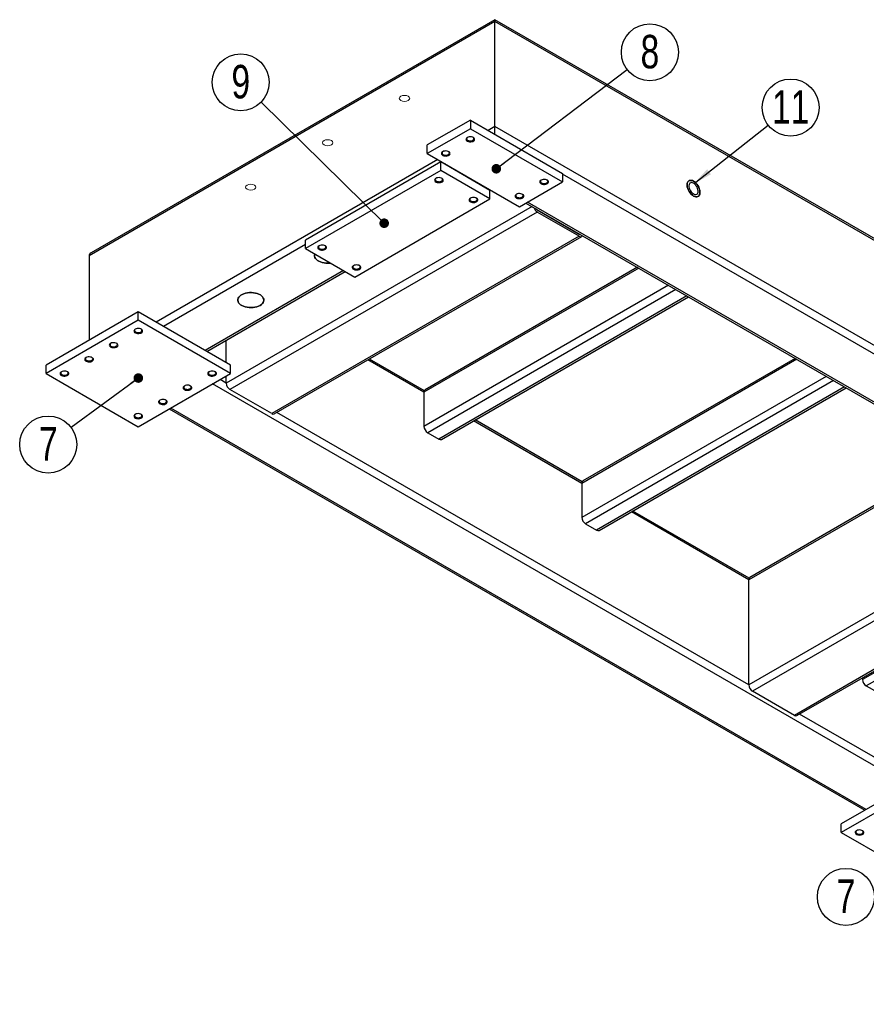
# Model space of a CAD drawing. Header units: millimetres. Extents: x 5 to 589, y 5 to 415.
# Tile 11 of 14: x 348 to 437, y 174 to 277. Entities that reach past the tile are written whole.
import ezdxf

# ---------------------------------------------------------------- set-up
doc = ezdxf.new("R2010")
doc.units = ezdxf.units.MM
doc.layers.add('NOTES', color=6, linetype='Continuous')
doc.layers.add('TRAIT-FINS', color=9, linetype='Continuous')
doc.layers.add('TRAIT-FORT', color=4, linetype='Continuous', lineweight=25)
doc.styles.add('SLDTEXTSTYLE0', font='TXT', dxfattribs={"width": 0.75})
doc.dimstyles.new('SLDDIMSTYLE2', dxfattribs={"dimtxt": 0.18, "dimasz": 1, "dimexe": 0, "dimexo": 0.0625, "dimgap": 0, "dimtad": 0, "dimtih": 1, "dimtoh": 1, "dimdec": 0, "dimrnd": 1e-09, "dimzin": 0, "dimdsep": 46, "dimtxsty": 'Standard', "dimblk1": 'DOT', "dimblk2": 'DOT', "dimsah": 1, "dimcen": 0.09, "dimadec": 0, "dimazin": 0, "dimtfac": 1, "dimtdec": 0, "dimtofl": 0, "dimtmove": 0, "dimatfit": 3, "dimldrblk": 'DOT', "dimfxl": 1, "dimfrac": 2, "dimtolj": 1, "dimtzin": 0, "dimarcsym": 0})
doc.dimstyles.new('SLDDIMSTYLE3', dxfattribs={"dimtxt": 0.18, "dimasz": 2, "dimexe": 0, "dimexo": 0.0625, "dimgap": 0, "dimtad": 0, "dimtih": 1, "dimtoh": 1, "dimdec": 0, "dimrnd": 1e-09, "dimzin": 0, "dimdsep": 46, "dimtxsty": 'Standard', "dimsah": 1, "dimcen": 0.09, "dimadec": 0, "dimazin": 0, "dimtfac": 2, "dimtdec": 0, "dimtofl": 0, "dimtmove": 0, "dimatfit": 3, "dimfxl": 1, "dimfrac": 2, "dimtolj": 1, "dimtzin": 0, "dimarcsym": 0})

# ---------------------------------------------------------------- blocks, each defined once
blk = doc.blocks.new('SW_NOTE_14')
at = {"layer": 'NOTES', "color": 0}
blk.add_circle((2.38, 1.8), 2.98, dxfattribs=at)
at = {"layer": 'NOTES', "color": 0, "insert": (2.38, 3.62), "char_height": 3.5, "attachment_point": 2, "style": 'SLDTEXTSTYLE0'}
blk.add_mtext('8', dxfattribs=at)
blk = doc.blocks.new('_Dot')
at = {"color": 0, "linetype": 'ByBlock', "lineweight": -2}
blk.add_line((-0.5, 0), (-1, 0), dxfattribs=at)
at = {"color": 0, "linetype": 'ByBlock', "const_width": 0.5}
blk.add_lwpolyline([(-0.25, 0, 1), (0.25, 0, 1)], format="xyb", close=True, dxfattribs=at)
blk = doc.blocks.new('SW_NOTE_18')
at = {"layer": 'NOTES', "color": 0}
blk.add_circle((-2.4, -1.77), 2.98, dxfattribs=at)
at = {"layer": 'NOTES', "color": 0, "insert": (-2.4, 0.05), "char_height": 3.5, "attachment_point": 2, "style": 'SLDTEXTSTYLE0'}
blk.add_mtext('7', dxfattribs=at)
blk = doc.blocks.new('SW_NOTE_19')
at = {"layer": 'NOTES', "color": 0}
blk.add_circle((-2.4, -1.77), 2.98, dxfattribs=at)
at = {"layer": 'NOTES', "color": 0, "insert": (-2.39, 0.05), "char_height": 3.5, "attachment_point": 2, "style": 'SLDTEXTSTYLE0'}
blk.add_mtext('7', dxfattribs=at)
blk = doc.blocks.new('SW_NOTE_26')
at = {"layer": 'NOTES', "color": 0}
blk.add_circle((-2.13, 2.09), 2.98, dxfattribs=at)
at = {"layer": 'NOTES', "color": 0, "insert": (-2.12, 3.91), "char_height": 3.5, "attachment_point": 2, "style": 'SLDTEXTSTYLE0'}
blk.add_mtext('9', dxfattribs=at)
blk = doc.blocks.new('SW_NOTE_27')
at = {"layer": 'NOTES', "color": 0}
blk.add_circle((2.34, 1.85), 2.98, dxfattribs=at)
at = {"layer": 'NOTES', "color": 0, "insert": (2.35, 3.66), "char_height": 3.5, "attachment_point": 2, "style": 'SLDTEXTSTYLE0'}
blk.add_mtext('11', dxfattribs=at)

msp = doc.modelspace()

# ---------------------------------------------------------------- linework, layer by layer
at = {"layer": 'TRAIT-FINS', "lineweight": 18, "flags": 128}
for points in [[(388.7, 268.66), (388.53, 268.73), (388.32, 268.75), (388.11, 268.73), (387.93, 268.66), (387.81, 268.56), (387.77, 268.44), (387.81, 268.32), (387.93, 268.21), (388.11, 268.15), (388.32, 268.12), (388.53, 268.15), (388.7, 268.21), (388.82, 268.32), (388.86, 268.44), (388.82, 268.56), (388.7, 268.66)], [(380.67, 264.02), (380.49, 264.09), (380.28, 264.11), (380.07, 264.09), (379.9, 264.02), (379.78, 263.92), (379.74, 263.8), (379.78, 263.68), (379.9, 263.57), (380.07, 263.51), (380.28, 263.48), (380.49, 263.51), (380.67, 263.57), (380.79, 263.68), (380.83, 263.8), (380.79, 263.92), (380.67, 264.02)], [(372.63, 259.38), (372.46, 259.45), (372.25, 259.47), (372.04, 259.45), (371.86, 259.38), (371.74, 259.28), (371.7, 259.16), (371.74, 259.04), (371.86, 258.94), (372.04, 258.87), (372.25, 258.84), (372.46, 258.87), (372.63, 258.94), (372.75, 259.04), (372.79, 259.16), (372.75, 259.28), (372.63, 259.38)]]:
    msp.add_lwpolyline(points, dxfattribs=at)
at = {"layer": 'TRAIT-FORT', "lineweight": 25}
for p, q in [((397.77, 276.48), (355.34, 251.99)), ((397.77, 276.67), (355.57, 252.31)), ((556.51, 185.03), (397.77, 276.67)), ((397.77, 276.48), (397.77, 276.67)), ((397.77, 276.48), (397.77, 276.67)), ((556.74, 184.71), (397.77, 276.48)), ((397.77, 265.5), (397.77, 276.48)), ((395.2, 266.17), (390.7, 263.57)), ((395.2, 266.17), (395.2, 265.27)), ((395.2, 266.17), (404.84, 260.6)), ((395.2, 265.27), (390.7, 262.68)), ((395.2, 265.27), (404.84, 259.71)), ((397.77, 265.5), (397.06, 265.09)), ((556.74, 173.73), (397.77, 265.5)), ((397.77, 264.68), (397.77, 265.5)), ((397.77, 264.68), (397.77, 265.5)), ((390.7, 262.68), (390.7, 263.57)), ((390.7, 262.68), (400.34, 257.11)), ((391.79, 262.05), (362.35, 245.05)), ((392.11, 261.79), (377.97, 253.62)), ((392.11, 260.9), (392.11, 261.79)), ((397.25, 258.82), (392.11, 261.79)), ((392.56, 261.6), (392.5, 261.56)), ((392.11, 260.9), (377.97, 252.73)), ((397.25, 257.93), (392.11, 260.9)), ((404.84, 260.6), (404.84, 259.71)), ((478.25, 218.15), (404.84, 260.52)), ((400.34, 257.11), (404.84, 259.71)), ((396.93, 259.08), (396.87, 259.04)), ((397.03, 258.95), (397.09, 258.98)), ((397.25, 257.93), (397.25, 258.82)), ((383.11, 249.76), (397.25, 257.93)), ((401.01, 257.5), (473.81, 215.47)), ((473.88, 215.62), (401.17, 257.59)), ((401.66, 257.13), (369.68, 238.67)), ((402.2, 256.55), (370.06, 238)), ((402.2, 256.78), (406.57, 254.25)), ((406.57, 254.03), (402.2, 256.55)), ((406.61, 254.27), (406.57, 254.25)), ((406.57, 254.03), (374.43, 235.48)), ((374.7, 235.45), (406.85, 254)), ((377.97, 252.73), (377.97, 253.62)), ((377.97, 253.18), (363.12, 244.6)), ((377.97, 252.73), (383.11, 249.76)), ((355.34, 251.99), (355.34, 243.16)), ((381.95, 250.43), (367.49, 242.08)), ((367.65, 241.99), (382.11, 250.34)), ((412.82, 250.69), (390.35, 237.72)), ((412.66, 250.78), (390.47, 237.97)), ((415.9, 248.9), (390.35, 234.15)), ((416.68, 248.46), (390.74, 233.49)), ((417.83, 247.79), (391.9, 232.82)), ((392.17, 232.79), (417.99, 247.7)), ((360.48, 246.13), (350.84, 240.56)), ((360.48, 245.24), (360.48, 246.13)), ((370.13, 240.56), (360.48, 246.13)), ((360.48, 245.24), (350.84, 239.67)), ((370.13, 239.67), (360.48, 245.24)), ((369.68, 240.82), (369.68, 243.16)), ((390.35, 237.72), (384.49, 241.1)), ((390.39, 237.88), (384.65, 241.19)), ((429.32, 241.16), (406.85, 228.19)), ((429.16, 241.25), (406.96, 228.44)), ((350.84, 239.67), (350.84, 240.56)), ((370.13, 239.67), (370.13, 240.56)), ((350.84, 239.67), (360.48, 234.1)), ((360.48, 234.1), (370.13, 239.67)), ((369.68, 238.67), (369.03, 239.04)), ((369.68, 238.67), (369.68, 239.41)), ((432.4, 239.38), (406.85, 224.63)), ((433.18, 238.93), (407.24, 223.96)), ((440.96, 196.62), (368.26, 238.59)), ((374.43, 235.48), (370.06, 238)), ((434.33, 238.27), (408.39, 223.29)), ((408.67, 223.27), (434.49, 238.17)), ((390.35, 237.72), (390.35, 234.15)), ((363.73, 235.98), (436.43, 194.01)), ((436.59, 194.1), (363.89, 236.07)), ((424.32, 207.12), (374.98, 235.61)), ((406.85, 228.19), (395.53, 234.73)), ((406.89, 228.36), (395.69, 234.82)), ((390.74, 233.49), (391.9, 232.82)), ((446.78, 231.08), (424.32, 218.11)), ((446.62, 231.17), (424.43, 218.36)), ((406.85, 228.19), (406.85, 224.63)), ((456.3, 225.59), (424.32, 207.12)), ((424.32, 218.11), (412.03, 225.2)), ((424.35, 218.27), (412.19, 225.3)), ((456.84, 225.01), (424.7, 206.46)), ((407.24, 223.96), (408.39, 223.29)), ((461.21, 222.49), (429.07, 203.93)), ((429.34, 203.91), (461.49, 222.46)), ((461.76, 222.43), (436.21, 207.68)), ((462.53, 221.99), (436.59, 207.01)), ((424.32, 207.12), (424.32, 218.11)), ((436.21, 207.87), (436.21, 207.68)), ((436.59, 207.01), (437.75, 206.35)), ((429.07, 203.93), (424.7, 206.46)), ((441.74, 197.07), (429.62, 204.06)), ((443.6, 198.14), (433.96, 192.58)), ((443.6, 197.25), (433.96, 191.69)), ((433.96, 191.69), (433.96, 192.58)), ((433.96, 191.69), (443.6, 186.12))]:
    msp.add_line(p, q, dxfattribs=at)
at = {"layer": 'TRAIT-FORT', "lineweight": 25, "flags": 128}
for points in [[(394.87, 264.35), (394.8, 264.29), (394.75, 264.22), (394.74, 264.15), (394.76, 264.08), (394.81, 264.02), (394.9, 263.96), (395, 263.92), (395.12, 263.9), (395.24, 263.9), (395.36, 263.92), (395.47, 263.95), (395.56, 264), (395.62, 264.06), (395.65, 264.13), (395.65, 264.21), (395.61, 264.27), (395.54, 264.33), (395.45, 264.38), (395.33, 264.41), (395.21, 264.42), (395.09, 264.42), (394.97, 264.39), (394.87, 264.35)], [(394.92, 264.38), (394.85, 264.32), (394.82, 264.26), (394.81, 264.19), (394.84, 264.13), (394.9, 264.07), (394.99, 264.03), (395.1, 264), (395.21, 264), (395.32, 264.01), (395.42, 264.04), (395.51, 264.09), (395.56, 264.14), (395.58, 264.21), (395.57, 264.28), (395.52, 264.34), (395.47, 264.38)], [(392.3, 262.86), (392.23, 262.81), (392.18, 262.74), (392.17, 262.67), (392.19, 262.6), (392.24, 262.53), (392.32, 262.48), (392.43, 262.44), (392.55, 262.42), (392.67, 262.41), (392.79, 262.43), (392.9, 262.47), (392.99, 262.52), (393.05, 262.58), (393.08, 262.65), (393.07, 262.72), (393.04, 262.79), (392.97, 262.85), (392.87, 262.9), (392.76, 262.93), (392.64, 262.94), (392.52, 262.93), (392.4, 262.91), (392.3, 262.86)], [(392.35, 262.89), (392.28, 262.84), (392.24, 262.78), (392.24, 262.71), (392.27, 262.65), (392.33, 262.59), (392.42, 262.55), (392.52, 262.52), (392.64, 262.51), (392.75, 262.52), (392.85, 262.55), (392.93, 262.6), (392.99, 262.66), (393.01, 262.73), (393, 262.79), (392.95, 262.85), (392.9, 262.89)], [(391.59, 260.08), (391.52, 260.02), (391.47, 259.96), (391.46, 259.88), (391.48, 259.81), (391.53, 259.75), (391.62, 259.69), (391.72, 259.66), (391.84, 259.63), (391.96, 259.63), (392.08, 259.65), (392.19, 259.68), (392.28, 259.73), (392.34, 259.8), (392.37, 259.87), (392.37, 259.94), (392.33, 260.01), (392.26, 260.07), (392.17, 260.11), (392.06, 260.14), (391.93, 260.16), (391.81, 260.15), (391.69, 260.12), (391.59, 260.08)], [(391.64, 260.11), (391.58, 260.06), (391.54, 259.99), (391.53, 259.93), (391.56, 259.86), (391.62, 259.81), (391.71, 259.76), (391.82, 259.74), (391.93, 259.73), (392.04, 259.74), (392.15, 259.77), (392.23, 259.82), (392.28, 259.88), (392.3, 259.94), (392.29, 260.01), (392.24, 260.07), (392.19, 260.11)], [(402.59, 259.89), (402.51, 259.84), (402.47, 259.77), (402.45, 259.7), (402.47, 259.63), (402.53, 259.56), (402.61, 259.51), (402.71, 259.47), (402.83, 259.45), (402.96, 259.45), (403.08, 259.46), (403.19, 259.5), (403.27, 259.55), (403.33, 259.61), (403.36, 259.68), (403.36, 259.75), (403.32, 259.82), (403.25, 259.88), (403.16, 259.93), (403.05, 259.96), (402.92, 259.97), (402.8, 259.96), (402.69, 259.94), (402.59, 259.89)], [(402.64, 259.92), (402.57, 259.87), (402.53, 259.81), (402.53, 259.74), (402.55, 259.68), (402.62, 259.62), (402.7, 259.58), (402.81, 259.55), (402.92, 259.54), (403.04, 259.55), (403.14, 259.59), (403.22, 259.63), (403.27, 259.69), (403.3, 259.76), (403.28, 259.82), (403.24, 259.88), (403.18, 259.92)], [(418.53, 259.78), (418.41, 259.84), (418.29, 259.87), (418.17, 259.87), (418.07, 259.84), (417.99, 259.78), (417.93, 259.7), (417.88, 259.59), (417.86, 259.46), (417.86, 259.32), (417.88, 259.17), (417.93, 259.01), (417.99, 258.85), (418.07, 258.69), (418.17, 258.55), (418.29, 258.42), (418.41, 258.31), (418.53, 258.22), (418.65, 258.17), (418.77, 258.14), (418.88, 258.14), (418.98, 258.17), (419.07, 258.22), (419.13, 258.31), (419.18, 258.42), (419.2, 258.54), (419.2, 258.69), (419.18, 258.84), (419.13, 259), (419.07, 259.16), (418.98, 259.32), (418.88, 259.46), (418.77, 259.59), (418.65, 259.7), (418.53, 259.78)], [(418.53, 259.78), (418.65, 259.7), (418.77, 259.59), (418.89, 259.46), (418.98, 259.32), (419.07, 259.16), (419.13, 259), (419.18, 258.84), (419.2, 258.69), (419.2, 258.54), (419.18, 258.42), (419.13, 258.31), (419.07, 258.22), (418.98, 258.17), (418.89, 258.14), (418.77, 258.14), (418.65, 258.17), (418.53, 258.22), (418.41, 258.31), (418.29, 258.42), (418.17, 258.55), (418.08, 258.69), (417.99, 258.85), (417.93, 259.01), (417.88, 259.17), (417.86, 259.32), (417.86, 259.46), (417.88, 259.59), (417.93, 259.7), (417.99, 259.78), (418.08, 259.84), (418.17, 259.87), (418.29, 259.87), (418.41, 259.84), (418.53, 259.78)], [(418.53, 259.56), (418.43, 259.61), (418.33, 259.63), (418.24, 259.62), (418.16, 259.58), (418.1, 259.51), (418.06, 259.42), (418.05, 259.31), (418.05, 259.19), (418.08, 259.06), (418.13, 258.92), (418.2, 258.79), (418.28, 258.67), (418.38, 258.57), (418.48, 258.48), (418.58, 258.42), (418.68, 258.39), (418.78, 258.38), (418.86, 258.41), (418.93, 258.46), (418.98, 258.54), (419.01, 258.64), (419.01, 258.76), (418.99, 258.88), (418.96, 259.02), (418.9, 259.15), (418.82, 259.28), (418.73, 259.39), (418.63, 259.49), (418.53, 259.56)], [(400.01, 258.41), (399.94, 258.35), (399.89, 258.29), (399.88, 258.21), (399.9, 258.14), (399.96, 258.08), (400.04, 258.02), (400.14, 257.99), (400.26, 257.96), (400.38, 257.96), (400.51, 257.98), (400.61, 258.01), (400.7, 258.06), (400.76, 258.13), (400.79, 258.2), (400.79, 258.27), (400.75, 258.34), (400.68, 258.4), (400.59, 258.44), (400.48, 258.47), (400.35, 258.49), (400.23, 258.48), (400.11, 258.45), (400.01, 258.41)], [(400.06, 258.44), (400, 258.39), (399.96, 258.32), (399.95, 258.26), (399.98, 258.19), (400.04, 258.14), (400.13, 258.09), (400.24, 258.07), (400.35, 258.06), (400.47, 258.07), (400.57, 258.1), (400.65, 258.15), (400.7, 258.21), (400.72, 258.27), (400.71, 258.34), (400.66, 258.4), (400.61, 258.44)], [(395.19, 258), (395.12, 257.94), (395.07, 257.88), (395.06, 257.81), (395.08, 257.74), (395.13, 257.67), (395.22, 257.62), (395.32, 257.58), (395.44, 257.56), (395.56, 257.55), (395.68, 257.57), (395.79, 257.61), (395.88, 257.66), (395.94, 257.72), (395.97, 257.79), (395.97, 257.86), (395.93, 257.93), (395.86, 257.99), (395.77, 258.04), (395.65, 258.07), (395.53, 258.08), (395.41, 258.07), (395.29, 258.05), (395.19, 258)], [(395.24, 258.03), (395.18, 257.98), (395.14, 257.91), (395.13, 257.85), (395.16, 257.78), (395.22, 257.73), (395.31, 257.68), (395.42, 257.66), (395.53, 257.65), (395.64, 257.66), (395.75, 257.69), (395.83, 257.74), (395.88, 257.8), (395.9, 257.86), (395.89, 257.93), (395.84, 257.99), (395.79, 258.03)], [(379.38, 253.03), (379.3, 252.97), (379.26, 252.91), (379.25, 252.83), (379.27, 252.76), (379.32, 252.7), (379.4, 252.64), (379.51, 252.6), (379.63, 252.58), (379.75, 252.58), (379.87, 252.6), (379.98, 252.63), (380.07, 252.68), (380.13, 252.75), (380.16, 252.82), (380.15, 252.89), (380.12, 252.96), (380.05, 253.02), (379.95, 253.06), (379.84, 253.09), (379.72, 253.11), (379.6, 253.1), (379.48, 253.07), (379.38, 253.03)], [(379.43, 253.06), (379.36, 253), (379.32, 252.94), (379.32, 252.88), (379.35, 252.81), (379.41, 252.75), (379.5, 252.71), (379.6, 252.68), (379.72, 252.68), (379.83, 252.69), (379.93, 252.72), (380.01, 252.77), (380.07, 252.83), (380.09, 252.89), (380.08, 252.96), (380.03, 253.02), (379.98, 253.06)], [(378.95, 252.16), (378.92, 252.06), (378.92, 251.94), (378.95, 251.82), (379.01, 251.71), (379.1, 251.6), (379.21, 251.5), (379.36, 251.41), (379.52, 251.34), (379.7, 251.28), (379.9, 251.23), (380.1, 251.21), (380.31, 251.2), (380.52, 251.21), (380.58, 251.22)], [(380.58, 251.22), (380.52, 251.21), (380.31, 251.2), (380.1, 251.21), (379.9, 251.23), (379.7, 251.28), (379.52, 251.34), (379.36, 251.41), (379.21, 251.5), (379.1, 251.6), (379.01, 251.71), (378.95, 251.82), (378.92, 251.94), (378.92, 252.06), (378.95, 252.16)], [(382.98, 250.95), (382.9, 250.89), (382.86, 250.83), (382.85, 250.76), (382.87, 250.68), (382.92, 250.62), (383, 250.57), (383.11, 250.53), (383.23, 250.5), (383.35, 250.5), (383.47, 250.52), (383.58, 250.55), (383.67, 250.61), (383.73, 250.67), (383.76, 250.74), (383.75, 250.81), (383.72, 250.88), (383.65, 250.94), (383.55, 250.99), (383.44, 251.02), (383.32, 251.03), (383.19, 251.02), (383.08, 250.99), (382.98, 250.95)], [(383.03, 250.98), (382.96, 250.93), (382.92, 250.86), (382.92, 250.8), (382.95, 250.73), (383.01, 250.68), (383.1, 250.63), (383.2, 250.61), (383.32, 250.6), (383.43, 250.61), (383.53, 250.64), (383.61, 250.69), (383.67, 250.75), (383.69, 250.81), (383.68, 250.88), (383.63, 250.94), (383.58, 250.98)], [(373.21, 246.79), (373.35, 246.89), (373.46, 246.99), (373.54, 247.1), (373.59, 247.22), (373.61, 247.34), (373.6, 247.46), (373.55, 247.57), (373.48, 247.69), (373.38, 247.79), (373.25, 247.89), (373.09, 247.97), (372.92, 248.03), (372.73, 248.09), (372.53, 248.12), (372.32, 248.14), (372.12, 248.13), (371.91, 248.11), (371.71, 248.08), (371.53, 248.02), (371.36, 247.95), (371.21, 247.86), (371.09, 247.77), (370.99, 247.66), (370.92, 247.54), (370.89, 247.43), (370.89, 247.31), (370.91, 247.19), (370.97, 247.07), (371.06, 246.96), (371.18, 246.86), (371.32, 246.77), (371.48, 246.7), (371.66, 246.64), (371.86, 246.6), (372.06, 246.57), (372.27, 246.56), (372.48, 246.58), (372.68, 246.6), (372.87, 246.65), (373.05, 246.72), (373.21, 246.79)], [(373.21, 246.79), (373.05, 246.72), (372.87, 246.65), (372.68, 246.6), (372.48, 246.58), (372.27, 246.56), (372.06, 246.57), (371.86, 246.6), (371.66, 246.64), (371.48, 246.7), (371.32, 246.77), (371.18, 246.86), (371.06, 246.96), (370.97, 247.07), (370.91, 247.19), (370.89, 247.31), (370.89, 247.43), (370.92, 247.54), (370.99, 247.66), (371.09, 247.77), (371.21, 247.86), (371.36, 247.95), (371.53, 248.02), (371.71, 248.08), (371.91, 248.11), (372.12, 248.13), (372.32, 248.14), (372.53, 248.12), (372.73, 248.09), (372.92, 248.03), (373.09, 247.97), (373.25, 247.89), (373.38, 247.79), (373.48, 247.69), (373.55, 247.57), (373.6, 247.46), (373.61, 247.34), (373.59, 247.22), (373.54, 247.1), (373.46, 246.99), (373.35, 246.89), (373.21, 246.79)], [(360.16, 244.31), (360.08, 244.25), (360.04, 244.18), (360.03, 244.11), (360.05, 244.04), (360.1, 243.98), (360.18, 243.92), (360.29, 243.88), (360.41, 243.86), (360.53, 243.86), (360.65, 243.88), (360.76, 243.91), (360.85, 243.96), (360.91, 244.03), (360.94, 244.1), (360.93, 244.17), (360.9, 244.24), (360.83, 244.3), (360.73, 244.34), (360.62, 244.37), (360.5, 244.39), (360.37, 244.38), (360.26, 244.35), (360.16, 244.31)], [(360.21, 244.34), (360.14, 244.28), (360.1, 244.22), (360.1, 244.15), (360.13, 244.09), (360.19, 244.03), (360.28, 243.99), (360.38, 243.96), (360.5, 243.96), (360.61, 243.97), (360.71, 244), (360.79, 244.05), (360.85, 244.11), (360.87, 244.17), (360.86, 244.24), (360.81, 244.3), (360.76, 244.34)], [(357.59, 242.82), (357.51, 242.77), (357.47, 242.7), (357.45, 242.63), (357.48, 242.56), (357.53, 242.49), (357.61, 242.44), (357.72, 242.4), (357.83, 242.38), (357.96, 242.38), (358.08, 242.39), (358.19, 242.43), (358.28, 242.48), (358.34, 242.54), (358.37, 242.61), (358.36, 242.68), (358.32, 242.75), (358.26, 242.81), (358.16, 242.86), (358.05, 242.89), (357.93, 242.9), (357.8, 242.89), (357.69, 242.87), (357.59, 242.82)], [(357.64, 242.85), (357.57, 242.8), (357.53, 242.74), (357.53, 242.67), (357.56, 242.61), (357.62, 242.55), (357.71, 242.51), (357.81, 242.48), (357.93, 242.47), (358.04, 242.48), (358.14, 242.52), (358.22, 242.56), (358.28, 242.62), (358.3, 242.69), (358.28, 242.75), (358.24, 242.81), (358.18, 242.85)], [(355.02, 241.34), (354.94, 241.28), (354.9, 241.22), (354.88, 241.14), (354.9, 241.07), (354.96, 241.01), (355.04, 240.95), (355.14, 240.92), (355.26, 240.89), (355.39, 240.89), (355.51, 240.91), (355.62, 240.94), (355.7, 240.99), (355.77, 241.06), (355.79, 241.13), (355.79, 241.2), (355.75, 241.27), (355.68, 241.33), (355.59, 241.37), (355.48, 241.4), (355.36, 241.42), (355.23, 241.41), (355.12, 241.38), (355.02, 241.34)], [(355.07, 241.37), (355, 241.31), (354.96, 241.25), (354.96, 241.19), (354.99, 241.12), (355.05, 241.07), (355.13, 241.02), (355.24, 241), (355.35, 240.99), (355.47, 241), (355.57, 241.03), (355.65, 241.08), (355.7, 241.14), (355.73, 241.2), (355.71, 241.27), (355.67, 241.33), (355.61, 241.37)], [(352.45, 239.86), (352.37, 239.8), (352.32, 239.73), (352.31, 239.66), (352.33, 239.59), (352.39, 239.52), (352.47, 239.47), (352.57, 239.43), (352.69, 239.41), (352.82, 239.41), (352.94, 239.42), (353.04, 239.46), (353.13, 239.51), (353.19, 239.57), (353.22, 239.64), (353.22, 239.71), (353.18, 239.78), (353.11, 239.84), (353.02, 239.89), (352.91, 239.92), (352.78, 239.93), (352.66, 239.93), (352.54, 239.9), (352.45, 239.86)], [(352.5, 239.88), (352.43, 239.83), (352.39, 239.77), (352.38, 239.7), (352.41, 239.64), (352.48, 239.58), (352.56, 239.54), (352.67, 239.51), (352.78, 239.5), (352.9, 239.52), (353, 239.55), (353.08, 239.59), (353.13, 239.65), (353.15, 239.72), (353.14, 239.78), (353.1, 239.85), (353.04, 239.88)], [(367.87, 239.86), (367.8, 239.8), (367.75, 239.73), (367.74, 239.66), (367.76, 239.59), (367.81, 239.52), (367.9, 239.47), (368, 239.43), (368.12, 239.41), (368.24, 239.41), (368.36, 239.42), (368.47, 239.46), (368.56, 239.51), (368.62, 239.57), (368.65, 239.64), (368.65, 239.71), (368.61, 239.78), (368.54, 239.84), (368.45, 239.89), (368.33, 239.92), (368.21, 239.93), (368.09, 239.93), (367.97, 239.9), (367.87, 239.86)], [(367.92, 239.88), (367.86, 239.83), (367.82, 239.77), (367.81, 239.7), (367.84, 239.64), (367.9, 239.58), (367.99, 239.54), (368.1, 239.51), (368.21, 239.5), (368.32, 239.52), (368.43, 239.55), (368.51, 239.59), (368.56, 239.65), (368.58, 239.72), (368.57, 239.78), (368.52, 239.85), (368.47, 239.88)], [(365.3, 238.37), (365.23, 238.31), (365.18, 238.25), (365.17, 238.18), (365.19, 238.1), (365.24, 238.04), (365.33, 237.99), (365.43, 237.95), (365.55, 237.92), (365.67, 237.92), (365.79, 237.94), (365.9, 237.97), (365.99, 238.03), (366.05, 238.09), (366.08, 238.16), (366.08, 238.23), (366.04, 238.3), (365.97, 238.36), (365.88, 238.4), (365.76, 238.44), (365.64, 238.45), (365.52, 238.44), (365.4, 238.41), (365.3, 238.37)], [(365.35, 238.4), (365.28, 238.35), (365.25, 238.28), (365.24, 238.22), (365.27, 238.15), (365.33, 238.1), (365.42, 238.05), (365.53, 238.03), (365.64, 238.02), (365.75, 238.03), (365.85, 238.06), (365.94, 238.11), (365.99, 238.17), (366.01, 238.23), (366, 238.3), (365.95, 238.36), (365.9, 238.4)], [(362.73, 236.89), (362.66, 236.83), (362.61, 236.76), (362.6, 236.69), (362.62, 236.62), (362.67, 236.56), (362.75, 236.5), (362.86, 236.46), (362.98, 236.44), (363.1, 236.44), (363.22, 236.45), (363.33, 236.49), (363.42, 236.54), (363.48, 236.6), (363.51, 236.67), (363.5, 236.74), (363.47, 236.81), (363.4, 236.87), (363.3, 236.92), (363.19, 236.95), (363.07, 236.96), (362.95, 236.96), (362.83, 236.93), (362.73, 236.89)], [(362.78, 236.92), (362.71, 236.86), (362.67, 236.8), (362.67, 236.73), (362.7, 236.67), (362.76, 236.61), (362.85, 236.57), (362.95, 236.54), (363.07, 236.53), (363.18, 236.55), (363.28, 236.58), (363.36, 236.63), (363.42, 236.68), (363.44, 236.75), (363.43, 236.82), (363.38, 236.88), (363.33, 236.92)], [(360.16, 235.4), (360.08, 235.34), (360.04, 235.28), (360.03, 235.21), (360.05, 235.14), (360.1, 235.07), (360.18, 235.02), (360.29, 234.98), (360.41, 234.96), (360.53, 234.95), (360.65, 234.97), (360.76, 235.01), (360.85, 235.06), (360.91, 235.12), (360.94, 235.19), (360.93, 235.26), (360.9, 235.33), (360.83, 235.39), (360.73, 235.44), (360.62, 235.47), (360.5, 235.48), (360.37, 235.47), (360.26, 235.45), (360.16, 235.4)], [(360.21, 235.43), (360.14, 235.38), (360.1, 235.31), (360.1, 235.25), (360.13, 235.18), (360.19, 235.13), (360.28, 235.08), (360.38, 235.06), (360.5, 235.05), (360.61, 235.06), (360.71, 235.09), (360.79, 235.14), (360.85, 235.2), (360.87, 235.26), (360.86, 235.33), (360.81, 235.39), (360.76, 235.43)], [(435.56, 191.87), (435.49, 191.82), (435.44, 191.75), (435.43, 191.68), (435.45, 191.61), (435.5, 191.54), (435.59, 191.49), (435.69, 191.45), (435.81, 191.43), (435.93, 191.42), (436.05, 191.44), (436.16, 191.48), (436.25, 191.53), (436.31, 191.59), (436.34, 191.66), (436.34, 191.73), (436.3, 191.8), (436.23, 191.86), (436.14, 191.91), (436.02, 191.94), (435.9, 191.95), (435.78, 191.94), (435.66, 191.92), (435.56, 191.87)], [(435.61, 191.9), (435.54, 191.85), (435.51, 191.79), (435.5, 191.72), (435.53, 191.65), (435.59, 191.6), (435.68, 191.55), (435.79, 191.53), (435.9, 191.52), (436.01, 191.53), (436.12, 191.56), (436.2, 191.61), (436.25, 191.67), (436.27, 191.74), (436.26, 191.8), (436.21, 191.86), (436.16, 191.9)]]:
    msp.add_lwpolyline(points, dxfattribs=at)
at = {"layer": 'TRAIT-FORT', "lineweight": 25}
for centre, radius, start, end in [((402.66, 257.26), 0.843, 196.971, 237.3038), ((402.4, 257.1), 0.377, 215.7589, 238.3392), ((406.66, 254.38), 0.151, 235.8385, 278.9469), ((406.72, 254.21), 0.235, 230.2915, 328.5442), ((370.51, 238.71), 0.838, 182.6055, 237.3945), ((390.62, 237.75), 0.269, 125.0133, 186.2988), ((374.59, 235.7), 0.274, 234.3824, 294.3071), ((391.19, 234.19), 0.838, 182.6055, 237.3945), ((392.06, 233.04), 0.274, 234.3824, 294.3071), ((407.12, 228.22), 0.269, 125.0133, 186.2988), ((407.69, 224.67), 0.838, 182.6055, 237.3945), ((408.55, 223.52), 0.274, 234.3824, 294.3071), ((424.57, 218.14), 0.262, 124.0564, 187.2558), ((425.15, 207.16), 0.838, 182.6055, 237.3945), ((437.04, 207.72), 0.838, 182.6055, 237.3945), ((429.23, 204.16), 0.274, 234.3824, 294.3071)]:
    msp.add_arc(centre, radius, start, end, dxfattribs=at)
msp.add_ellipse((356.11, 251.99), major_axis=(0.771, 0), ratio=0.577382, start_param=2.356113, end_param=3.141593, dxfattribs=at)

# ---------------------------------------------------------------- block references
at = {"layer": 'NOTES'}
for name, p in [('SW_NOTE_14', (411.59, 271.46)), ('SW_NOTE_26', (373.32, 268.03)), ('SW_NOTE_27', (426.34, 265.63)), ('SW_NOTE_18', (353.47, 234.02)), ('SW_NOTE_19', (436.86, 186.73))]:
    msp.add_blockref(name, p, dxfattribs=at)

# ---------------------------------------------------------------- leaders
for points, dimstyle in [([(397.91, 261.08), (411.59, 271.46)], 'SLDDIMSTYLE2'), ([(386.19, 255.39), (373.32, 268.03)], 'SLDDIMSTYLE2'), ([(418.58, 259.53), (426.34, 265.63)], 'SLDDIMSTYLE3'), ([(360.49, 239.2), (353.47, 234.02)], 'SLDDIMSTYLE2')]:
    msp.add_leader(points, dimstyle=dimstyle, dxfattribs=at)

doc.saveas('drawing.dxf')
